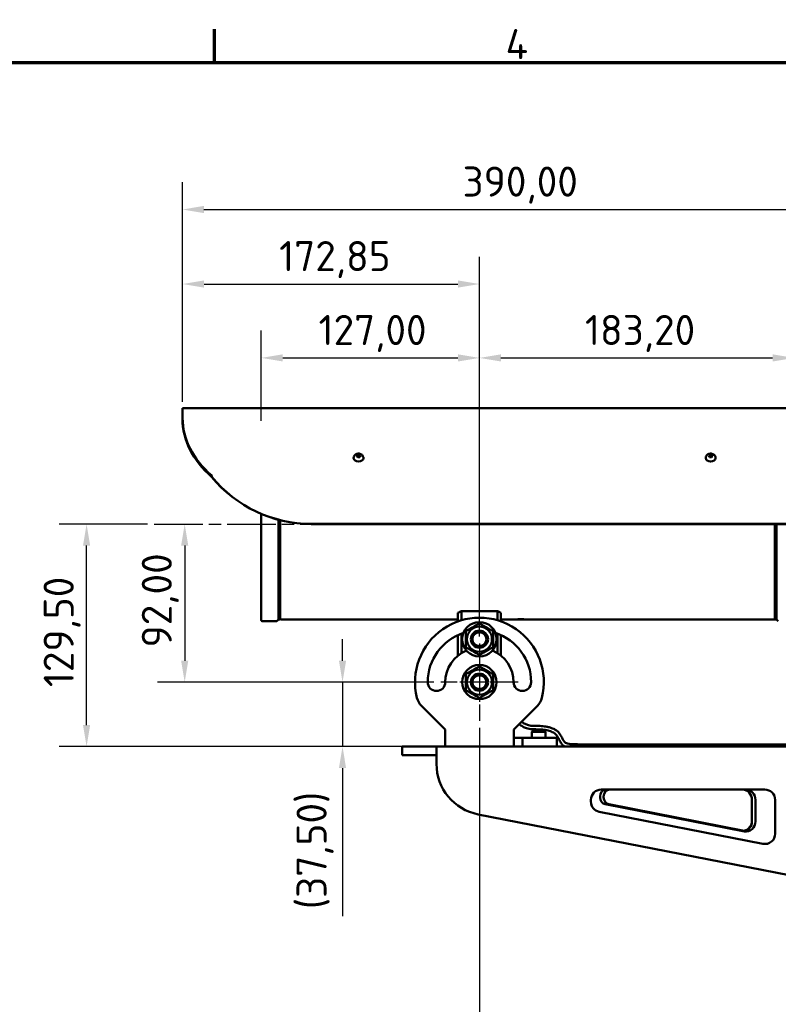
# Model space of a CAD drawing. Header units: millimetres. Extents: x 0 to 2100, y 0 to 1485.
# Tile 29 of 40: x 587 to 1028, y 887 to 1460. Entities that reach past the tile are written whole.
import ezdxf

# ---------------------------------------------------------------- set-up
doc = ezdxf.new("R2010")
doc.units = ezdxf.units.MM
doc.header["$LTSCALE"] = 5
doc.linetypes.add('CHAIN', pattern=[0.3543, 0.2362, -0.0295, 0.0591, -0.0295])
for name, color, linetype, lineweight in [('Bemaßung (ISO)', 7, 'Continuous', 25), ('Mittellinie (ISO)', 7, 'Continuous', 25), ('Mittelpunktmarkierung (ISO)', 7, 'Continuous', 25), ('Rahmen (ISO)', 7, 'Continuous', 70), ('Sichtbar (ISO)', 7, 'Continuous', 50)]:
    doc.layers.add(name, color=color, linetype=linetype, lineweight=lineweight)
doc.styles.add('Notiztext (DIN)', font='isocpeur.ttf')
doc.dimstyles.new('Standard (DIN)', dxfattribs={"dimscale": 5, "dimtxt": 3.5, "dimasz": 2.5, "dimexe": 3.175, "dimexo": 0.8, "dimgap": 0.8, "dimtad": 1, "dimrnd": 1e-08, "dimzin": 0, "dimtxsty": 'Notiztext (DIN)', "dimcen": 0.09, "dimdle": 10, "dimclrd": 256, "dimclre": 256, "dimclrt": 256, "dimadec": 0, "dimazin": 0, "dimtfac": 1, "dimtmove": 0, "dimatfit": 3, "dimfxl": 1, "dimtolj": 1, "dimtzin": 0, "dimlwd": -1, "dimlwe": -1, "dimarcsym": 0})

# ---------------------------------------------------------------- blocks, each defined once
blk = doc.blocks.new('Ränder Standardrahmen')
at = {"layer": 'Rahmen (ISO)'}
blk.add_line((140, 287), (140, 290.9), dxfattribs=at)
at = {"layer": 'Rahmen (ISO)', "flags": 128}
blk.add_lwpolyline([(10, 10), (10, 287), (410, 287), (410, 10), (10, 10)], dxfattribs=at)
at = {"layer": 'Rahmen (ISO)', "insert": (173.9, 287.4), "char_height": 3.5, "attachment_point": 7, "style": 'Notiztext (DIN)'}
blk.add_mtext('4', dxfattribs=at)
blk = doc.blocks.new('*D5')
at = {"layer": 'Bemaßung (ISO)'}
for p, q in [((854.31, 1047.91), (854.31, 825.95)), ((1254.31, 891.83), (1254.31, 825.95)), ((1241.81, 841.82), (866.81, 841.82))]:
    blk.add_line(p, q, dxfattribs=at)
for points in [[(866.81, 843.9), (866.81, 839.74), (854.31, 841.82)], [(1241.81, 843.9), (1241.81, 839.74), (1254.31, 841.82)]]:
    blk.add_solid(points, dxfattribs=at)
at = {"layer": 'Defpoints', "color": 0}
for p in [(854.31, 1051.91), (1254.31, 895.83), (854.31, 841.82)]:
    blk.add_point(p, dxfattribs=at)
at = {"layer": 'Bemaßung (ISO)', "insert": (988.96, 866.82), "char_height": 17.5, "attachment_point": 1, "style": 'Notiztext (DIN)'}
blk.add_mtext('\\A1;400,00', dxfattribs=at)
blk = doc.blocks.new('*D6')
at = {"layer": 'Bemaßung (ISO)'}
for p, q in [((774.59, 1086.91), (774.59, 1099.41)), ((827.81, 1074.41), (758.71, 1074.41)), ((774.59, 1074.41), (774.59, 1036.91)), ((825.31, 1036.91), (758.71, 1036.91)), ((774.59, 1024.41), (774.59, 938.28))]:
    blk.add_line(p, q, dxfattribs=at)
for points in [[(772.5, 1086.91), (776.67, 1086.91), (774.59, 1074.41)], [(772.5, 1024.41), (776.67, 1024.41), (774.59, 1036.91)]]:
    blk.add_solid(points, dxfattribs=at)
at = {"layer": 'Defpoints', "color": 0}
for p in [(774.59, 1074.41), (831.81, 1074.41), (829.31, 1036.91)]:
    blk.add_point(p, dxfattribs=at)
at = {"layer": 'Bemaßung (ISO)', "insert": (747.84, 942.28), "char_height": 17.5, "attachment_point": 1, "rotation": 90, "style": 'Notiztext (DIN)'}
blk.add_mtext('\\A1;\\fISOCPEUR|b0|i0;\\H17.5000;(37,50)', dxfattribs=at)
blk = doc.blocks.new('*D7')
at = {"layer": 'Bemaßung (ISO)'}
for p, q in [((660.96, 1166.41), (609.72, 1166.41)), ((625.59, 1049.41), (625.59, 1153.91)), ((825.31, 1036.91), (609.72, 1036.91))]:
    blk.add_line(p, q, dxfattribs=at)
for points in [[(623.51, 1153.91), (627.68, 1153.91), (625.59, 1166.41)], [(623.51, 1049.41), (627.68, 1049.41), (625.59, 1036.91)]]:
    blk.add_solid(points, dxfattribs=at)
at = {"layer": 'Defpoints', "color": 0}
for p in [(625.59, 1166.41), (664.96, 1166.41), (829.31, 1036.91)]:
    blk.add_point(p, dxfattribs=at)
at = {"layer": 'Bemaßung (ISO)', "insert": (600.59, 1071.47), "char_height": 17.5, "attachment_point": 1, "rotation": 90, "style": 'Notiztext (DIN)'}
blk.add_mtext('\\A1;129,50', dxfattribs=at)
blk = doc.blocks.new('*D8')
at = {"layer": 'Bemaßung (ISO)'}
for p, q in [((682.71, 1153.91), (682.71, 1086.91)), ((827.81, 1074.41), (666.83, 1074.41))]:
    blk.add_line(p, q, dxfattribs=at)
for points in [[(680.63, 1153.91), (684.79, 1153.91), (682.71, 1166.41)], [(680.63, 1086.91), (684.79, 1086.91), (682.71, 1074.41)]]:
    blk.add_solid(points, dxfattribs=at)
at = {"layer": 'Defpoints', "color": 0}
for p in [(682.71, 1166.41), (682.71, 1074.41), (831.81, 1074.41)]:
    blk.add_point(p, dxfattribs=at)
at = {"layer": 'Bemaßung (ISO)', "insert": (657.71, 1094.6), "char_height": 17.5, "attachment_point": 1, "rotation": 90, "style": 'Notiztext (DIN)'}
blk.add_mtext('\\A1;92,00', dxfattribs=at)
blk = doc.blocks.new('*D9')
at = {"layer": 'Bemaßung (ISO)'}
for p, q in [((727.31, 1226.41), (727.31, 1279)), ((854.31, 1100.91), (854.31, 1279)), ((739.81, 1263.12), (841.81, 1263.12))]:
    blk.add_line(p, q, dxfattribs=at)
for points in [[(739.81, 1265.21), (739.81, 1261.04), (727.31, 1263.12)], [(841.81, 1265.21), (841.81, 1261.04), (854.31, 1263.12)]]:
    blk.add_solid(points, dxfattribs=at)
at = {"layer": 'Defpoints', "color": 0}
for p in [(854.31, 1263.12), (727.31, 1222.41), (854.31, 1096.91)]:
    blk.add_point(p, dxfattribs=at)
at = {"layer": 'Bemaßung (ISO)', "insert": (760.62, 1288.12), "char_height": 17.5, "attachment_point": 1, "style": 'Notiztext (DIN)'}
blk.add_mtext('\\A1;127,00', dxfattribs=at)
blk = doc.blocks.new('*D10')
at = {"layer": 'Bemaßung (ISO)'}
for p, q in [((854.31, 1100.91), (854.31, 1279)), ((1037.51, 1226.66), (1037.51, 1279)), ((866.81, 1263.12), (1025.01, 1263.12))]:
    blk.add_line(p, q, dxfattribs=at)
for points in [[(866.81, 1265.21), (866.81, 1261.04), (854.31, 1263.12)], [(1025.01, 1265.21), (1025.01, 1261.04), (1037.51, 1263.12)]]:
    blk.add_solid(points, dxfattribs=at)
at = {"layer": 'Defpoints', "color": 0}
for p in [(1037.51, 1263.12), (1037.51, 1222.66), (854.31, 1096.91)]:
    blk.add_point(p, dxfattribs=at)
at = {"layer": 'Bemaßung (ISO)', "insert": (915.72, 1288.12), "char_height": 17.5, "attachment_point": 1, "style": 'Notiztext (DIN)'}
blk.add_mtext('\\A1;183,20', dxfattribs=at)
blk = doc.blocks.new('*D11')
at = {"layer": 'Bemaßung (ISO)'}
for p, q in [((681.46, 1237.55), (681.46, 1322)), ((854.31, 1100.91), (854.31, 1322)), ((693.96, 1306.13), (841.81, 1306.13))]:
    blk.add_line(p, q, dxfattribs=at)
for points in [[(693.96, 1308.21), (693.96, 1304.04), (681.46, 1306.13)], [(841.81, 1308.21), (841.81, 1304.04), (854.31, 1306.13)]]:
    blk.add_solid(points, dxfattribs=at)
at = {"layer": 'Defpoints', "color": 0}
for p in [(854.31, 1306.13), (681.46, 1233.55), (854.31, 1096.91)]:
    blk.add_point(p, dxfattribs=at)
at = {"layer": 'Bemaßung (ISO)', "insert": (737.7, 1331.13), "char_height": 17.5, "attachment_point": 1, "style": 'Notiztext (DIN)'}
blk.add_mtext('\\A1;172,85', dxfattribs=at)
blk = doc.blocks.new('*D12')
at = {"layer": 'Bemaßung (ISO)'}
for p, q in [((681.41, 1237.51), (681.41, 1365.37)), ((1071.41, 1237.51), (1071.41, 1365.37)), ((693.91, 1349.49), (1058.91, 1349.49))]:
    blk.add_line(p, q, dxfattribs=at)
for points in [[(693.91, 1351.58), (693.91, 1347.41), (681.41, 1349.49)], [(1058.91, 1351.58), (1058.91, 1347.41), (1071.41, 1349.49)]]:
    blk.add_solid(points, dxfattribs=at)
at = {"layer": 'Defpoints', "color": 0}
for p in [(1071.41, 1349.49), (681.41, 1233.51), (1071.41, 1233.51)]:
    blk.add_point(p, dxfattribs=at)
at = {"layer": 'Bemaßung (ISO)', "insert": (844.47, 1374.49), "char_height": 17.5, "attachment_point": 1, "style": 'Notiztext (DIN)'}
blk.add_mtext('\\A1;390,00', dxfattribs=at)

msp = doc.modelspace()

# ---------------------------------------------------------------- linework, layer by layer
at = {"layer": 'Mittellinie (ISO)', "linetype": 'CHAIN', "ltscale": 23.990969}
msp.add_line((664.962, 1166.408), (1177.812, 1166.408), dxfattribs=at)
at = {"layer": 'Mittelpunktmarkierung (ISO)', "linetype": 'CHAIN', "ltscale": 10.000767}
for p, q in [((854.311, 1096.908), (854.311, 1051.908)), ((876.811, 1074.408), (831.811, 1074.408))]:
    msp.add_line(p, q, dxfattribs=at)
at = {"layer": 'Sichtbar (ISO)'}
for p, q in [((681.461, 1233.841), (681.411, 1233.791)), ((681.411, 1233.513), (681.411, 1233.791)), ((681.411, 1233.513), (681.411, 1228.21)), ((681.461, 1233.841), (681.461, 1233.548)), ((1071.361, 1233.841), (681.461, 1233.841)), ((681.461, 1228.245), (681.461, 1233.548)), ((681.411, 1228.21), (681.411, 1227.574)), ((781.061, 1204.981), (781.061, 1204.84)), ((782.763, 1205.917), (783.227, 1206.664)), ((783.446, 1205.259), (782.763, 1205.917)), ((783.227, 1206.664), (784.375, 1206.754)), ((783.227, 1205.976), (783.227, 1206.664)), ((784.594, 1205.348), (783.446, 1205.259)), ((784.375, 1206.065), (784.375, 1206.754)), ((784.375, 1206.754), (785.058, 1206.096)), ((785.058, 1206.096), (784.594, 1205.348)), ((786.761, 1204.981), (786.761, 1204.84)), ((986.061, 1204.981), (986.061, 1204.84)), ((987.761, 1206.086), (988.433, 1206.75)), ((988.239, 1205.342), (987.761, 1206.086)), ((989.388, 1205.263), (988.239, 1205.342)), ((988.433, 1206.061), (988.433, 1206.75)), ((988.433, 1206.75), (989.582, 1206.671)), ((990.06, 1205.927), (989.388, 1205.263)), ((989.582, 1206.671), (990.06, 1205.927)), ((989.582, 1205.982), (989.582, 1206.671)), ((991.761, 1204.981), (991.761, 1204.84)), ((698.37, 1194.622), (698.37, 1193.986)), ((698.42, 1194.658), (698.42, 1194.67)), ((727.311, 1110.408), (727.311, 1172.326)), ((737.311, 1168.924), (737.311, 1110.949)), ((738.311, 1168.668), (738.311, 1141.897)), ((738.321, 1164.365), (738.321, 1163.705)), ((738.321, 1163.705), (738.321, 1162.785)), ((1051.411, 1166.501), (756.411, 1166.501)), ((756.411, 1166.451), (1051.411, 1166.451)), ((1026.311, 1161.505), (1026.311, 1166.451)), ((1027.311, 1110.908), (1027.311, 1166.451)), ((1026.301, 1161.505), (1026.311, 1161.505)), ((1026.301, 1161.505), (1026.301, 1160.576)), ((1026.311, 1160.576), (1026.301, 1160.576)), ((1026.311, 1160.576), (1026.311, 1161.505)), ((1026.311, 1139.148), (1026.311, 1160.576)), ((738.311, 1141.897), (738.321, 1141.897)), ((738.311, 1141.897), (738.311, 1141.299)), ((738.311, 1141.299), (738.311, 1139.422)), ((738.321, 1141.299), (738.311, 1141.299)), ((738.321, 1142.075), (738.321, 1141.897)), ((738.321, 1141.299), (738.321, 1141.897)), ((738.311, 1139.422), (738.321, 1139.422)), ((738.311, 1139.422), (738.311, 1139.03)), ((738.311, 1139.03), (738.311, 1120.964)), ((738.321, 1139.03), (738.311, 1139.03)), ((738.321, 1139.434), (738.321, 1139.422)), ((738.321, 1139.03), (738.321, 1139.422)), ((1026.301, 1139.148), (1026.301, 1139.502)), ((1026.301, 1139.148), (1026.311, 1139.148)), ((1026.301, 1139.148), (1026.301, 1138.379)), ((1026.311, 1138.379), (1026.301, 1138.379)), ((1026.301, 1137.593), (1026.301, 1137.886)), ((1026.301, 1137.593), (1026.311, 1137.593)), ((1026.301, 1137.593), (1026.301, 1136.088)), ((1026.311, 1136.088), (1026.301, 1136.088)), ((1026.301, 1136.078), (1026.301, 1136.088)), ((1026.311, 1136.078), (1026.301, 1136.078)), ((1026.311, 1138.379), (1026.311, 1139.148)), ((1026.311, 1137.593), (1026.311, 1138.379)), ((1026.311, 1136.088), (1026.311, 1137.593)), ((1026.311, 1110.958), (1026.311, 1136.088)), ((738.311, 1120.964), (738.321, 1120.964)), ((738.311, 1120.964), (738.311, 1120.699)), ((738.311, 1120.699), (738.311, 1118.721)), ((738.321, 1120.699), (738.311, 1120.699)), ((738.311, 1118.721), (738.321, 1118.721)), ((738.311, 1118.721), (738.311, 1118.448)), ((738.311, 1118.448), (738.311, 1110.958)), ((738.321, 1118.448), (738.311, 1118.448)), ((738.311, 1117.652), (738.321, 1117.652)), ((738.321, 1121.057), (738.321, 1120.964)), ((738.321, 1120.699), (738.321, 1120.964)), ((738.321, 1118.922), (738.321, 1118.721)), ((738.321, 1118.448), (738.321, 1118.721)), ((738.321, 1117.802), (738.321, 1117.652)), ((841.811, 1114.832), (841.811, 1109.763)), ((843.811, 1110.408), (843.811, 1115.673)), ((843.811, 1115.673), (864.811, 1115.673)), ((864.811, 1115.673), (864.811, 1110.408)), ((866.811, 1109.763), (866.811, 1114.832)), ((727.811, 1109.908), (736.269, 1109.908)), ((737.281, 1110.878), (736.34, 1109.937)), ((737.361, 1110.908), (738.261, 1110.908)), ((841.811, 1110.908), (738.611, 1110.908)), ((876.687, 1110.908), (866.811, 1110.908)), ((876.687, 1111.068), (876.687, 1111.019)), ((876.687, 1110.912), (876.687, 1110.908)), ((876.863, 1110.97), (880.012, 1110.97)), ((877.038, 1111.068), (877.038, 1111.126)), ((877.038, 1111.019), (877.038, 1111.068)), ((877.038, 1110.91), (877.038, 1110.914)), ((877.038, 1110.908), (877.038, 1110.91)), ((878.263, 1110.908), (877.038, 1110.908)), ((877.285, 1110.955), (877.285, 1110.97)), ((880.012, 1110.955), (877.285, 1110.955)), ((877.441, 1110.932), (877.441, 1110.949)), ((878.087, 1111.068), (878.087, 1111.126)), ((878.087, 1111.068), (878.087, 1111.042)), ((878.262, 1110.912), (878.262, 1110.911)), ((878.262, 1110.908), (878.262, 1110.911)), ((878.262, 1110.908), (878.262, 1110.908)), ((878.437, 1111.068), (878.437, 1111.126)), ((878.437, 1111.042), (878.437, 1111.068)), ((879.271, 1110.908), (878.612, 1110.908)), ((878.613, 1110.91), (878.613, 1110.912)), ((878.613, 1110.908), (878.613, 1110.91)), ((878.613, 1110.908), (878.613, 1110.908)), ((878.963, 1111.142), (879.311, 1111.142)), ((879.311, 1111.11), (878.963, 1111.11)), ((879.837, 1111.068), (879.837, 1111.126)), ((879.837, 1111.068), (879.837, 1111.019)), ((880.012, 1110.908), (879.973, 1110.908)), ((879.973, 1110.908), (879.973, 1110.908)), ((880.187, 1111.019), (880.187, 1111.068)), ((1026.011, 1110.908), (880.187, 1110.908)), ((1027.261, 1110.908), (1026.361, 1110.908)), ((1027.311, 1110.908), (1028.305, 1109.913)), ((841.811, 1101.789), (841.811, 1089.892)), ((843.811, 1091.312), (843.811, 1102.617)), ((864.811, 1102.617), (864.811, 1091.312)), ((866.811, 1089.892), (866.811, 1101.789)), ((834.311, 1046.908), (820.564, 1060.655)), ((888.058, 1060.655), (874.311, 1046.908)), ((834.311, 1046.908), (834.311, 1036.908)), ((874.311, 1036.908), (874.311, 1046.908)), ((885.577, 1046.308), (884.811, 1045.541)), ((892.811, 1045.541), (884.811, 1045.541)), ((884.811, 1041.908), (884.811, 1045.541)), ((885.577, 1046.308), (892.044, 1046.308)), ((892.044, 1046.308), (892.811, 1045.541)), ((892.811, 1041.908), (892.811, 1045.541)), ((879.311, 1041.908), (874.311, 1041.908)), ((899.311, 1041.908), (879.311, 1041.908)), ((879.311, 1041.908), (879.311, 1036.908)), ((899.311, 1036.908), (899.311, 1041.908)), ((917.932, 1038.209), (1140.726, 1038.209)), ((829.311, 1036.908), (809.311, 1036.908)), ((809.311, 1036.908), (809.311, 1031.908)), ((809.311, 1031.908), (829.311, 1031.908)), ((1241.718, 1036.908), (829.311, 1036.908)), ((829.311, 1036.908), (829.311, 1026.908)), ((925.213, 1011.908), (1020.494, 1011.908)), ((919.213, 1004.848), (919.213, 1005.908)), ((924.572, 1007.256), (924.572, 1007.908)), ((926.605, 1007.908), (926.605, 1007.256)), ((1008.524, 987.488), (927.583, 1003.319)), ((929.617, 1003.319), (1008.47, 987.896)), ((1012.936, 993.395), (1012.936, 1005.908)), ((1014.969, 1005.908), (1014.969, 993.395)), ((1026.494, 1005.908), (1026.494, 986.213)), ((853.552, 997.465), (1214.311, 926.908)), ((1019.342, 980.324), (924.061, 998.959))]:
    msp.add_line(p, q, dxfattribs=at)
for centre, radius in [((854.311, 1099.408), 10), ((854.311, 1099.408), 7.3), ((854.311, 1099.408), 5), ((854.311, 1099.408), 4.08), ((854.311, 1074.408), 10), ((854.311, 1074.408), 7.3), ((854.311, 1074.408), 5), ((854.311, 1074.408), 4.08)]:
    msp.add_circle(centre, radius, dxfattribs=at)
for centre, radius, start, end in [((756.411, 1241.451), 75, 219.297256, 270), ((756.411, 1241.451), 74.95, 219.328544, 270), ((854.311, 1074.408), 37.5, 345.937357, 194.062643), ((821.311, 1166.408), 55.5, 291.67673, 293.916534), ((887.311, 1166.408), 55.5, 246.083466, 248.32327), ((727.811, 1110.408), 0.5, 180, 270), ((736.269, 1110.008), 0.1, 270, 315), ((737.211, 1110.949), 0.1, 315, 0), ((737.361, 1110.958), 0.05, 180, 270), ((738.261, 1110.958), 0.05, 270, 0), ((738.611, 1111.208), 0.3, 180, 270), ((879.08, 1166.408), 55.5, 267.599449, 268.307137), ((879.574, 1166.408), 55.5, 267.636351, 268.05227), ((1026.011, 1111.208), 0.3, 270, 0), ((1026.361, 1110.958), 0.05, 180, 270), ((1027.261, 1110.958), 0.05, 270, 0), ((854.311, 1074.408), 30.1, 108.040618, 180), ((854.311, 1074.408), 30.1, 0, 71.959382), ((854.311, 1074.408), 19.9, 112.235214, 180), ((854.311, 1074.408), 19.9, 0, 67.764786), ((829.311, 1074.408), 5.1, 180, 0), ((879.311, 1074.408), 5.1, 180, 0), ((827.635, 1067.726), 10, 194.062643, 225), ((880.986, 1067.726), 10, 315, 345.937357), ((859.311, 1026.908), 30, 180, 258.933671), ((925.213, 1005.908), 6, 90, 180), ((1020.494, 1005.908), 6, 0, 90), ((925.213, 1004.848), 6, 180, 258.933671), ((1020.494, 986.213), 6, 258.933671, 0)]:
    msp.add_arc(centre, radius, start, end, dxfattribs=at)
for centre, major_axis, ratio, start_param, end_param in [((756.411, 1228.21), (-75, 0), 0.7071068, 0, 0.685853), ((756.411, 1227.574), (-75, 0), 0.7071068, 0, 0.685853), ((756.411, 1228.245), (-74.95, 0), 0.7071068, 0, 0.6860908), ((783.911, 1204.84), (2.85, 0), 0.7071068, 3.1415927, 6.2831853), ((988.911, 1204.84), (2.85, 0), 0.7071068, 3.1415927, 6.2831853), ((880.887, 1166.408), (250.645, 0), 0.2214286, 4.6964771, 4.7019181), ((879.253, 1166.408), (249.089, 0), 0.2228117, 4.7034976, 4.7084118), ((880.888, 1166.408), (250.883, 0), 0.221219, 4.7033221, 4.7090553), ((879.271, 1166.408), (250.048, 0), 0.221957, 4.7097573, 4.7151978), ((928.226, 1007.908), (0, 4), 0.9135475, 0, 1.5707963), ((930.26, 1007.908), (0, 4), 0.9135475, 0, 1.5707963), ((1007.454, 1005.908), (0, 6), 0.9135475, 4.712389, 6.2831853), ((1009.488, 1005.908), (0, 6), 0.9135475, 4.712389, 6.2831853), ((928.226, 1007.256), (0, -4), 0.9135475, 4.712389, 6.1063776), ((930.26, 1007.256), (0, -4), 0.9135475, 4.712389, 6.1063776), ((1007.454, 993.792), (0, -6), 0.9135475, 6.1063776, 7.8539816), ((1007.454, 993.395), (0, -6), 0.9135475, 0.1864557, 1.5707963), ((1009.488, 993.395), (0, -6), 0.9135475, 6.1063776, 7.8539816)]:
    msp.add_ellipse(centre, major_axis=major_axis, ratio=ratio, start_param=start_param, end_param=end_param, dxfattribs=at)
for points, knots in [([(781.061, 1204.981), (781.061, 1205.222), (781.102, 1205.463), (781.259, 1205.919), (781.377, 1206.133), (781.677, 1206.532), (781.866, 1206.709), (782.307, 1207.026), (782.566, 1207.153), (783.128, 1207.345), (783.434, 1207.402), (784.058, 1207.432), (784.376, 1207.405), (784.994, 1207.259), (785.294, 1207.142), (785.832, 1206.816), (786.074, 1206.614), (786.441, 1206.145), (786.579, 1205.896), (786.727, 1205.416), (786.761, 1205.198), (786.761, 1204.981)], [1.6805447, 1.6805447, 1.6805447, 1.6805447, 1.9185097, 1.9185097, 2.1696511, 2.1696511, 2.458631, 2.458631, 2.8006759, 2.8006759, 3.1816122, 3.1816122, 3.5733638, 3.5733638, 3.9605075, 3.9605075, 4.3153742, 4.3153742, 4.6075988, 4.6075988, 4.8221373, 4.8221373, 4.8221373, 4.8221373]), ([(783.227, 1205.976), (783.227, 1205.967), (783.229, 1205.957), (783.235, 1205.932), (783.24, 1205.918), (783.251, 1205.891), (783.258, 1205.878), (783.266, 1205.865), (783.266, 1205.865), (783.266, 1205.865)], [0, 0, 0, 0, 0.003813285, 0.003813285, 0.008390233, 0.008390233, 0.012753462, 0.012753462, 0.012814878, 0.012814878, 0.012814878, 0.012814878]), ([(784.375, 1206.065), (784.375, 1206.056), (784.374, 1206.046), (784.37, 1206.021), (784.367, 1206.006), (784.359, 1205.977), (784.354, 1205.963), (784.349, 1205.95), (784.349, 1205.95), (784.349, 1205.949)], [-0.01282228, -0.01282228, -0.01282228, -0.01282228, -0.008988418, -0.008988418, -0.004386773, -0.004386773, 0, 0, 0.000061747, 0.000061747, 0.000061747, 0.000061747]), ([(986.061, 1204.981), (986.061, 1205.222), (986.102, 1205.463), (986.259, 1205.919), (986.377, 1206.133), (986.677, 1206.532), (986.866, 1206.709), (987.307, 1207.026), (987.566, 1207.153), (988.128, 1207.345), (988.434, 1207.402), (989.058, 1207.432), (989.376, 1207.405), (989.994, 1207.259), (990.294, 1207.142), (990.832, 1206.816), (991.074, 1206.614), (991.441, 1206.145), (991.579, 1205.896), (991.727, 1205.416), (991.761, 1205.198), (991.761, 1204.981)], [2.5208793, 2.5208793, 2.5208793, 2.5208793, 2.7588444, 2.7588444, 3.0099858, 3.0099858, 3.2989656, 3.2989656, 3.6410106, 3.6410106, 4.0219469, 4.0219469, 4.4136984, 4.4136984, 4.8008421, 4.8008421, 5.1557089, 5.1557089, 5.4479335, 5.4479335, 5.662472, 5.662472, 5.662472, 5.662472]), ([(988.433, 1206.061), (988.433, 1206.052), (988.434, 1206.042), (988.438, 1206.017), (988.442, 1206.002), (988.45, 1205.973), (988.455, 1205.959), (988.46, 1205.946), (988.46, 1205.946), (988.46, 1205.945)], [-0.01282228, -0.01282228, -0.01282228, -0.01282228, -0.008988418, -0.008988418, -0.004386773, -0.004386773, 0, 0, 0.000061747, 0.000061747, 0.000061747, 0.000061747]), ([(989.582, 1205.982), (989.582, 1205.973), (989.581, 1205.963), (989.575, 1205.938), (989.57, 1205.924), (989.559, 1205.897), (989.552, 1205.884), (989.544, 1205.871), (989.544, 1205.871), (989.544, 1205.871)], [-0.01282228, -0.01282228, -0.01282228, -0.01282228, -0.008988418, -0.008988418, -0.004386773, -0.004386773, 0, 0, 0.000061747, 0.000061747, 0.000061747, 0.000061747]), ([(698.368, 1193.987), (698.368, 1193.977), (698.368, 1193.968), (698.368, 1193.962), (698.368, 1193.96), (698.369, 1193.958), (698.369, 1193.957), (698.369, 1193.955), (698.369, 1193.954), (698.369, 1193.952), (698.369, 1193.952), (698.369, 1193.951), (698.369, 1193.951), (698.369, 1193.951), (698.369, 1193.951), (698.37, 1193.951), (698.37, 1193.951), (698.37, 1193.951)], [0.03526472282, 0.03526472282, 0.03526472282, 0.03526472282, 0.03560526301, 0.03560526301, 0.035707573, 0.035707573, 0.03577142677, 0.03577142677, 0.03583868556, 0.03583868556, 0.03589623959, 0.03589623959, 0.03592995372, 0.03592995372, 0.0359597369, 0.0359597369, 0.03597230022, 0.03597230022, 0.03597230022, 0.03597230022]), ([(698.37, 1194.622), (698.378, 1194.63), (698.386, 1194.638), (698.403, 1194.654), (698.411, 1194.662), (698.42, 1194.67)], [0, 0, 0, 0, 0.0036452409, 0.0036452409, 0.0072924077, 0.0072924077, 0.0072924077, 0.0072924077]), ([(698.37, 1193.95), (698.379, 1193.953), (698.387, 1193.956), (698.404, 1193.962), (698.412, 1193.965), (698.42, 1193.968)], [0, 0, 0, 0, 0.0036394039, 0.0036394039, 0.0072734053, 0.0072734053, 0.0072734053, 0.0072734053]), ([(698.42, 1193.968), (698.42, 1194.034), (698.42, 1194.1), (698.42, 1194.235), (698.42, 1194.303), (698.42, 1194.367), (698.42, 1194.421), (698.42, 1194.473), (698.42, 1194.57), (698.42, 1194.616), (698.42, 1194.658)], [0.099531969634, 0.099531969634, 0.099531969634, 0.099531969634, 0.099535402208, 0.099535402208, 0.099539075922, 0.099539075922, 0.099539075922, 0.099542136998, 0.099542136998, 0.099545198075, 0.099545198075, 0.099545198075, 0.099545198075]), ([(876.687, 1111.068), (876.687, 1111.077), (876.707, 1111.086), (876.795, 1111.103), (876.857, 1111.111), (877.006, 1111.124), (877.099, 1111.131), (877.269, 1111.137), (877.324, 1111.139), (877.44, 1111.141), (877.5, 1111.142), (877.561, 1111.142)], [0, 0, 0, 0, 0.03517297, 0.03517297, 0.06847111, 0.06847111, 0.09925596, 0.09925596, 0.11293114, 0.11293114, 0.12746312, 0.12746312, 0.12746312, 0.12746312]), ([(876.863, 1111.008), (876.835, 1111.008), (876.806, 1111.008), (876.763, 1111.009), (876.748, 1111.01), (876.722, 1111.011), (876.713, 1111.012), (876.699, 1111.014), (876.695, 1111.015), (876.689, 1111.017), (876.687, 1111.018), (876.687, 1111.019)], [0, 0, 0, 0, 0.008290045, 0.008290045, 0.013752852, 0.013752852, 0.018717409, 0.018717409, 0.02325258, 0.02325258, 0.028456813, 0.028456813, 0.028456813, 0.028456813]), ([(876.687, 1110.962), (876.687, 1110.964), (876.691, 1110.965), (876.707, 1110.967), (876.716, 1110.968), (876.74, 1110.969), (876.753, 1110.969), (876.781, 1110.97), (876.796, 1110.97), (876.828, 1110.97), (876.845, 1110.97), (876.863, 1110.97)], [0, 0, 0, 0, 0.008288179, 0.008288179, 0.013756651, 0.013756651, 0.018734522, 0.018734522, 0.023242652, 0.023242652, 0.028444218, 0.028444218, 0.028444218, 0.028444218]), ([(876.756, 1110.956), (876.736, 1110.957), (876.717, 1110.958), (876.699, 1110.96), (876.695, 1110.96), (876.689, 1110.961), (876.687, 1110.962), (876.687, 1110.962)], [0, 0, 0, 0, 0.008556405, 0.008556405, 0.012321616, 0.012321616, 0.015934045, 0.015934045, 0.015934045, 0.015934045]), ([(876.687, 1110.912), (876.687, 1110.913), (876.691, 1110.913), (876.707, 1110.914), (876.716, 1110.914), (876.74, 1110.914), (876.753, 1110.914), (876.781, 1110.915), (876.794, 1110.915), (876.824, 1110.915), (876.84, 1110.915), (876.856, 1110.915)], [0, 0, 0, 0, 0.008292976, 0.008292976, 0.013757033, 0.013757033, 0.018729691, 0.018729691, 0.022959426, 0.022959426, 0.027791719, 0.027791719, 0.027791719, 0.027791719]), ([(876.863, 1110.914), (876.835, 1110.914), (876.806, 1110.914), (876.763, 1110.914), (876.748, 1110.914), (876.722, 1110.913), (876.713, 1110.913), (876.699, 1110.913), (876.695, 1110.913), (876.689, 1110.912), (876.687, 1110.912), (876.687, 1110.912)], [0, 0, 0, 0, 0.008289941, 0.008289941, 0.013751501, 0.013751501, 0.018721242, 0.018721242, 0.023231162, 0.023231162, 0.028430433, 0.028430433, 0.028430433, 0.028430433]), ([(876.856, 1110.915), (876.862, 1110.915), (876.869, 1110.915), (876.883, 1110.915), (876.891, 1110.915), (876.899, 1110.915)], [0, 0, 0, 0, 0.0018366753, 0.0018366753, 0.004209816, 0.004209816, 0.004209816, 0.004209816]), ([(877.038, 1111.119), (877.038, 1111.118), (877.037, 1111.117), (877.031, 1111.115), (877.026, 1111.114), (877.013, 1111.112), (877.003, 1111.112), (876.978, 1111.11), (876.962, 1111.11), (876.919, 1111.109), (876.89, 1111.108), (876.863, 1111.108)], [-0.028457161, -0.028457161, -0.028457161, -0.028457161, -0.02324243, -0.02324243, -0.018721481, -0.018721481, -0.013746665, -0.013746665, -0.008284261, -0.008284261, 0, 0, 0, 0]), ([(877.038, 1111.019), (877.038, 1111.017), (877.035, 1111.016), (877.019, 1111.013), (877.01, 1111.012), (876.986, 1111.01), (876.973, 1111.01), (876.944, 1111.009), (876.93, 1111.009), (876.898, 1111.008), (876.88, 1111.008), (876.863, 1111.008)], [0, 0, 0, 0, 0.008281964, 0.008281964, 0.013756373, 0.013756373, 0.018738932, 0.018738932, 0.023249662, 0.023249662, 0.028456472, 0.028456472, 0.028456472, 0.028456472]), ([(877.038, 1110.912), (877.038, 1110.912), (877.035, 1110.913), (877.019, 1110.913), (877.01, 1110.913), (876.986, 1110.914), (876.973, 1110.914), (876.944, 1110.914), (876.93, 1110.914), (876.898, 1110.914), (876.88, 1110.914), (876.863, 1110.914)], [0, 0, 0, 0, 0.008289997, 0.008289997, 0.013752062, 0.013752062, 0.01872291, 0.01872291, 0.023231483, 0.023231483, 0.028430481, 0.028430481, 0.028430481, 0.028430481]), ([(877.561, 1111.11), (877.492, 1111.11), (877.426, 1111.109), (877.304, 1111.105), (877.252, 1111.102), (877.169, 1111.096), (877.118, 1111.091), (877.067, 1111.082), (877.056, 1111.079), (877.042, 1111.074), (877.038, 1111.071), (877.038, 1111.068)], [0, 0, 0, 0, 0.020555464, 0.020555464, 0.039678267, 0.039678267, 0.054601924, 0.054601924, 0.060677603, 0.060677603, 0.066930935, 0.066930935, 0.066930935, 0.066930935]), ([(877.561, 1110.93), (877.539, 1110.93), (877.517, 1110.93), (877.486, 1110.931), (877.477, 1110.931), (877.458, 1110.931), (877.449, 1110.932), (877.441, 1110.932)], [0, 0, 0, 0, 0.006621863, 0.006621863, 0.01002796, 0.01002796, 0.013578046, 0.013578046, 0.013578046, 0.013578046]), ([(877.561, 1111.142), (877.679, 1111.142), (877.794, 1111.14), (877.974, 1111.133), (878.039, 1111.129), (878.161, 1111.121), (878.215, 1111.116), (878.262, 1111.11)], [0, 0, 0, 0, 0.035314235, 0.035314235, 0.058470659, 0.058470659, 0.082136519, 0.082136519, 0.082136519, 0.082136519]), ([(878.087, 1111.068), (878.087, 1111.073), (878.075, 1111.079), (878.022, 1111.089), (877.986, 1111.093), (877.889, 1111.101), (877.834, 1111.105), (877.74, 1111.108), (877.706, 1111.109), (877.635, 1111.11), (877.598, 1111.11), (877.561, 1111.11)], [0, 0, 0, 0, 0.021411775, 0.021411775, 0.04124927, 0.04124927, 0.062963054, 0.062963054, 0.07444621, 0.07444621, 0.086587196, 0.086587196, 0.086587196, 0.086587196]), ([(877.736, 1110.936), (877.736, 1110.935), (877.733, 1110.934), (877.717, 1110.933), (877.708, 1110.932), (877.684, 1110.931), (877.671, 1110.931), (877.642, 1110.931), (877.628, 1110.931), (877.596, 1110.93), (877.578, 1110.93), (877.561, 1110.93)], [0, 0, 0, 0, 0.008286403, 0.008286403, 0.013751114, 0.013751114, 0.018724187, 0.018724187, 0.023234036, 0.023234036, 0.028435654, 0.028435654, 0.028435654, 0.028435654]), ([(877.687, 1110.94), (877.703, 1110.939), (877.716, 1110.938), (877.732, 1110.937), (877.736, 1110.936), (877.736, 1110.936)], [0, 0, 0, 0, 0.006859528, 0.006859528, 0.013746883, 0.013746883, 0.013746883, 0.013746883]), ([(878.262, 1111.031), (878.235, 1111.031), (878.206, 1111.031), (878.163, 1111.032), (878.147, 1111.032), (878.122, 1111.034), (878.112, 1111.035), (878.099, 1111.037), (878.094, 1111.038), (878.088, 1111.04), (878.087, 1111.041), (878.087, 1111.042)], [0, 0, 0, 0, 0.008289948, 0.008289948, 0.013753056, 0.013753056, 0.018716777, 0.018716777, 0.023257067, 0.023257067, 0.028462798, 0.028462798, 0.028462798, 0.028462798]), ([(878.262, 1111.11), (878.334, 1111.118), (878.418, 1111.126), (878.584, 1111.135), (878.653, 1111.137), (878.803, 1111.141), (878.883, 1111.142), (878.963, 1111.142)], [0, 0, 0, 0, 0.035468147, 0.035468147, 0.05794372, 0.05794372, 0.082101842, 0.082101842, 0.082101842, 0.082101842]), ([(878.437, 1111.042), (878.437, 1111.041), (878.434, 1111.039), (878.418, 1111.036), (878.409, 1111.035), (878.386, 1111.033), (878.372, 1111.032), (878.344, 1111.031), (878.329, 1111.031), (878.297, 1111.031), (878.28, 1111.031), (878.262, 1111.031)], [0, 0, 0, 0, 0.008281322, 0.008281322, 0.013758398, 0.013758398, 0.01874352, 0.01874352, 0.023254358, 0.023254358, 0.028462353, 0.028462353, 0.028462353, 0.028462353]), ([(878.262, 1110.912), (878.262, 1110.913), (878.265, 1110.913), (878.281, 1110.914), (878.291, 1110.914), (878.314, 1110.914), (878.328, 1110.914), (878.356, 1110.915), (878.371, 1110.915), (878.403, 1110.915), (878.42, 1110.915), (878.437, 1110.915)], [0, 0, 0, 0, 0.008289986, 0.008289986, 0.013752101, 0.013752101, 0.01872301, 0.01872301, 0.023231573, 0.023231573, 0.028430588, 0.028430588, 0.028430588, 0.028430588]), ([(878.437, 1110.908), (878.41, 1110.908), (878.381, 1110.908), (878.338, 1110.908), (878.323, 1110.908), (878.297, 1110.908), (878.288, 1110.908), (878.274, 1110.908), (878.27, 1110.908), (878.263, 1110.908), (878.262, 1110.908), (878.262, 1110.908)], [0, 0, 0, 0, 0.008289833, 0.008289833, 0.013751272, 0.013751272, 0.018721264, 0.018721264, 0.023230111, 0.023230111, 0.028429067, 0.028429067, 0.028429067, 0.028429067]), ([(878.963, 1111.11), (878.894, 1111.11), (878.826, 1111.109), (878.702, 1111.105), (878.65, 1111.102), (878.568, 1111.096), (878.517, 1111.091), (878.466, 1111.082), (878.455, 1111.079), (878.441, 1111.073), (878.437, 1111.071), (878.437, 1111.068)], [0, 0, 0, 0, 0.020924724, 0.020924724, 0.040135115, 0.040135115, 0.054779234, 0.054779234, 0.060688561, 0.060688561, 0.066771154, 0.066771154, 0.066771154, 0.066771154]), ([(878.437, 1110.915), (878.465, 1110.915), (878.494, 1110.915), (878.537, 1110.914), (878.552, 1110.914), (878.578, 1110.914), (878.587, 1110.914), (878.601, 1110.913), (878.605, 1110.913), (878.612, 1110.913), (878.613, 1110.912), (878.613, 1110.912)], [0, 0, 0, 0, 0.008289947, 0.008289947, 0.013751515, 0.013751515, 0.018721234, 0.018721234, 0.023231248, 0.023231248, 0.02843054, 0.02843054, 0.02843054, 0.02843054]), ([(878.613, 1110.908), (878.613, 1110.908), (878.61, 1110.908), (878.594, 1110.908), (878.584, 1110.908), (878.561, 1110.908), (878.547, 1110.908), (878.519, 1110.908), (878.504, 1110.908), (878.472, 1110.908), (878.455, 1110.908), (878.437, 1110.908)], [0, 0, 0, 0, 0.008289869, 0.008289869, 0.013751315, 0.013751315, 0.018721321, 0.018721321, 0.023230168, 0.023230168, 0.028429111, 0.028429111, 0.028429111, 0.028429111]), ([(879.311, 1111.142), (879.427, 1111.142), (879.54, 1111.14), (879.744, 1111.132), (879.83, 1111.127), (879.989, 1111.114), (880.063, 1111.106), (880.139, 1111.092), (880.157, 1111.087), (880.182, 1111.077), (880.187, 1111.073), (880.187, 1111.068)], [0, 0, 0, 0, 0.03488626, 0.03488626, 0.06624808, 0.06624808, 0.10049616, 0.10049616, 0.11699808, 0.11699808, 0.13391524, 0.13391524, 0.13391524, 0.13391524]), ([(879.837, 1111.068), (879.837, 1111.073), (879.825, 1111.079), (879.772, 1111.089), (879.736, 1111.093), (879.639, 1111.101), (879.584, 1111.105), (879.49, 1111.108), (879.456, 1111.109), (879.385, 1111.11), (879.348, 1111.11), (879.311, 1111.11)], [0, 0, 0, 0, 0.021411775, 0.021411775, 0.04124927, 0.04124927, 0.062963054, 0.062963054, 0.07444621, 0.07444621, 0.086587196, 0.086587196, 0.086587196, 0.086587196]), ([(880.012, 1111.108), (879.995, 1111.108), (879.977, 1111.109), (879.945, 1111.109), (879.931, 1111.109), (879.902, 1111.11), (879.889, 1111.111), (879.865, 1111.112), (879.856, 1111.113), (879.84, 1111.116), (879.837, 1111.118), (879.837, 1111.119)], [-0.028455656, -0.028455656, -0.028455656, -0.028455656, -0.023261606, -0.023261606, -0.018755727, -0.018755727, -0.013781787, -0.013781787, -0.008311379, -0.008311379, 0, 0, 0, 0]), ([(880.012, 1111.008), (879.985, 1111.008), (879.956, 1111.008), (879.913, 1111.009), (879.897, 1111.01), (879.872, 1111.011), (879.862, 1111.012), (879.849, 1111.014), (879.844, 1111.015), (879.838, 1111.017), (879.837, 1111.018), (879.837, 1111.019)], [0, 0, 0, 0, 0.008290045, 0.008290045, 0.013752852, 0.013752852, 0.018717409, 0.018717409, 0.02325258, 0.02325258, 0.028456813, 0.028456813, 0.028456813, 0.028456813]), ([(880.187, 1111.019), (880.187, 1111.017), (880.184, 1111.016), (880.168, 1111.013), (880.159, 1111.012), (880.136, 1111.01), (880.122, 1111.01), (880.094, 1111.009), (880.079, 1111.009), (880.047, 1111.008), (880.03, 1111.008), (880.012, 1111.008)], [0, 0, 0, 0, 0.008281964, 0.008281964, 0.013756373, 0.013756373, 0.018738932, 0.018738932, 0.023249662, 0.023249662, 0.028456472, 0.028456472, 0.028456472, 0.028456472]), ([(880.012, 1110.97), (880.04, 1110.97), (880.069, 1110.97), (880.112, 1110.969), (880.127, 1110.969), (880.153, 1110.968), (880.162, 1110.967), (880.176, 1110.966), (880.18, 1110.965), (880.186, 1110.964), (880.187, 1110.963), (880.187, 1110.962)], [0, 0, 0, 0, 0.008290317, 0.008290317, 0.013752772, 0.013752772, 0.018720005, 0.018720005, 0.023242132, 0.023242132, 0.028444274, 0.028444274, 0.028444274, 0.028444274]), ([(880.187, 1110.962), (880.187, 1110.961), (880.184, 1110.96), (880.168, 1110.958), (880.159, 1110.957), (880.135, 1110.956), (880.122, 1110.956), (880.094, 1110.955), (880.079, 1110.955), (880.047, 1110.955), (880.03, 1110.955), (880.012, 1110.955)], [0, 0, 0, 0, 0.0082845, 0.0082845, 0.01375235, 0.01375235, 0.018728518, 0.018728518, 0.02323877, 0.02323877, 0.028442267, 0.028442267, 0.028442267, 0.028442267]), ([(880.187, 1110.908), (880.187, 1110.908), (880.184, 1110.908), (880.168, 1110.908), (880.159, 1110.908), (880.135, 1110.908), (880.121, 1110.908), (880.093, 1110.908), (880.078, 1110.908), (880.047, 1110.908), (880.029, 1110.908), (880.012, 1110.908)], [0, 0, 0, 0, 0.008497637, 0.008497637, 0.014048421, 0.014048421, 0.019060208, 0.019060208, 0.023537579, 0.023537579, 0.028685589, 0.028685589, 0.028685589, 0.028685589]), ([(880.051, 1110.908), (880.077, 1110.908), (880.102, 1110.908), (880.14, 1110.908), (880.153, 1110.908), (880.171, 1110.908), (880.177, 1110.908), (880.186, 1110.908), (880.187, 1110.908), (880.187, 1110.908)], [0, 0, 0, 0, 0.00792579, 0.00792579, 0.013600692, 0.013600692, 0.018319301, 0.018319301, 0.0235599, 0.0235599, 0.0235599, 0.0235599]), ([(877.395, 1049.991), (878.075, 1049.501), (878.769, 1049.016), (880.198, 1048.182), (880.926, 1047.837), (882.192, 1047.414), (882.716, 1047.286), (883.851, 1047.094), (884.464, 1047.041), (886.446, 1046.948), (887.891, 1046.975), (890.495, 1046.84), (891.593, 1046.739), (893.246, 1046.467), (893.824, 1046.347), (895.212, 1045.985), (895.984, 1045.71), (897.131, 1045.156), (897.555, 1044.904), (898.581, 1044.162), (899.102, 1043.627), (900.062, 1042.295), (900.473, 1041.462), (901.224, 1039.942), (901.547, 1039.287), (902.211, 1038.37), (902.452, 1038.084), (903.105, 1037.5), (903.542, 1037.217), (904.155, 1036.968), (904.235, 1036.937), (904.318, 1036.908)], [8.8479727, 8.8479727, 8.8479727, 8.8479727, 9.2090839, 9.2090839, 9.5576, 9.5576, 9.7948712, 9.7948712, 10.0653801, 10.0653801, 10.654758, 10.654758, 11.0579232, 11.0579232, 11.282413, 11.282413, 11.6248364, 11.6248364, 11.8609867, 11.8609867, 12.2598139, 12.2598139, 12.7159045, 12.7159045, 13.0369284, 13.0369284, 13.1859161, 13.1859161, 13.3636221, 13.3636221, 13.3897599, 13.3897599, 13.3897599, 13.3897599]), ([(878.83, 1051.427), (879.36, 1051.048), (879.876, 1050.693), (881.027, 1050.006), (881.651, 1049.705), (882.698, 1049.352), (883.115, 1049.248), (884.544, 1049.002), (885.668, 1048.985), (887.772, 1048.953), (888.627, 1048.939), (890.638, 1048.836), (891.817, 1048.729), (893.622, 1048.432), (894.259, 1048.3), (895.819, 1047.894), (896.715, 1047.579), (898.097, 1046.91), (898.624, 1046.599), (899.517, 1045.953), (899.895, 1045.63), (900.905, 1044.608), (901.439, 1043.841), (902.282, 1042.352), (902.612, 1041.631), (903.21, 1040.463), (903.48, 1039.992), (903.896, 1039.485), (904.021, 1039.356), (904.355, 1039.082), (904.576, 1038.946), (905.285, 1038.68), (905.797, 1038.555), (907.348, 1038.363), (908.404, 1038.297), (911.747, 1038.211), (914.303, 1038.209), (917.932, 1038.209)], [8.8962097, 8.8962097, 8.8962097, 8.8962097, 9.1864607, 9.1864607, 9.5526076, 9.5526076, 9.7900987, 9.7900987, 10.327639, 10.327639, 10.652639, 10.652639, 11.0576887, 11.0576887, 11.2822426, 11.2822426, 11.6247352, 11.6247352, 11.8609076, 11.8609076, 12.0603285, 12.0603285, 12.4466338, 12.4466338, 12.7990669, 12.7990669, 13.0876169, 13.0876169, 13.2088681, 13.2088681, 13.37865, 13.37865, 13.5616345, 13.5616345, 13.7523822, 13.7523822, 14, 14, 14, 14])]:
    msp.add_open_spline(points, degree=3, knots=knots, dxfattribs=at)
for points in [[(698.37, 1193.951), (698.37, 1193.95), (698.37, 1193.95), (698.37, 1193.95)], [(698.435, 1193.95), (698.43, 1193.956), (698.425, 1193.962), (698.42, 1193.968)], [(876.863, 1111.108), (876.857, 1111.108), (876.851, 1111.108), (876.844, 1111.108)], [(880.029, 1111.108), (880.023, 1111.108), (880.018, 1111.108), (880.012, 1111.108)]]:
    msp.add_open_spline(points, degree=3, dxfattribs=at)
for points in [[(846.311, 1104.026), (850.311, 1106.336), (854.311, 1108.645)], [(854.311, 1108.645), (858.311, 1106.336), (862.311, 1104.026)], [(846.311, 1094.789), (846.311, 1099.408), (846.311, 1104.026)], [(862.311, 1104.026), (862.311, 1099.408), (862.311, 1094.789)], [(854.311, 1090.17), (850.311, 1092.479), (846.311, 1094.789)], [(862.311, 1094.789), (858.311, 1092.479), (854.311, 1090.17)], [(846.311, 1079.026), (850.311, 1081.336), (854.311, 1083.645)], [(854.311, 1083.645), (858.311, 1081.336), (862.311, 1079.026)], [(846.311, 1069.789), (846.311, 1074.408), (846.311, 1079.026)], [(862.311, 1079.026), (862.311, 1074.408), (862.311, 1069.789)], [(854.311, 1065.17), (850.311, 1067.479), (846.311, 1069.789)], [(862.311, 1069.789), (858.311, 1067.479), (854.311, 1065.17)]]:
    msp.add_rational_spline(points, [1, 1.15470053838, 1], degree=2, dxfattribs=at)

# ---------------------------------------------------------------- block references
at = {"xscale": 5, "yscale": 5, "zscale": 5}
msp.add_blockref('Ränder Standardrahmen', (0, 0), dxfattribs=at)

# ---------------------------------------------------------------- dimensions: what is measured, and where the dimension line sits
at = {"layer": 'Bemaßung (ISO)'}
for base, p1, p2, angle, override, picture, middle in [((1071.411, 1349.492), (681.411, 1233.513), (1071.411, 1233.513), 180, {"dimgap": 0.8, "dimdec": 2, "dimtol": 0, "dimlim": 0, "dimtp": 0, "dimtm": 0, "dimtdec": 2, "dimtofl": 0, "dimatfit": 1}, '*D12', (876.411, 1349.492)), ((854.311, 1263.123), (727.311, 1222.408), (854.311, 1096.908), 180, {"dimgap": 0.8, "dimdec": 2, "dimtol": 0, "dimlim": 0, "dimtp": 0, "dimtm": 0, "dimtdec": 2, "dimtofl": 0, "dimatfit": 1}, '*D9', (790.811, 1263.123)), ((1037.511, 1263.123), (854.311, 1096.908), (1037.511, 1222.658), 180, {"dimgap": 0.8, "dimdec": 2, "dimtol": 0, "dimlim": 0, "dimtp": 0, "dimtm": 0, "dimtdec": 2, "dimtofl": 0, "dimatfit": 1}, '*D10', (945.911, 1263.123)), ((625.592, 1166.408), (829.311, 1036.908), (664.962, 1166.408), 90, {"dimgap": 0.8, "dimdec": 2, "dimtol": 0, "dimlim": 0, "dimtp": 0, "dimtm": 0, "dimtdec": 2, "dimtofl": 0, "dimatfit": 1}, '*D7', (625.592, 1101.658)), ((682.709, 1074.408), (682.709, 1166.408), (831.811, 1074.408), 270, {"dimgap": 0.8, "dimdec": 2, "dimse1": 1, "dimtol": 0, "dimlim": 0, "dimtp": 0, "dimtm": 0, "dimtdec": 2, "dimtofl": 0, "dimatfit": 1}, '*D8', (682.709, 1120.408))]:
    dim = msp.add_linear_dim(base=base, p1=p1, p2=p2, angle=angle, dimstyle='Standard (DIN)', override=override, dxfattribs=at)
    dim.commit()
    dim.dimension.update_dxf_attribs({"geometry": picture, "text_midpoint": middle, "dimtype": 160})
for base, p1, p2, picture, middle in [((854.311, 1306.127), (681.461, 1233.548), (854.311, 1096.908), '*D11', (767.886, 1306.127)), ((854.311, 841.821), (1254.311, 895.83), (854.311, 1051.908), '*D5', (1021.768, 841.821))]:
    dim = msp.add_linear_dim(base=base, p1=p1, p2=p2, dimstyle='Standard (DIN)', override={"dimgap": 0.8, "dimdec": 2, "dimtol": 0, "dimlim": 0, "dimtp": 0, "dimtm": 0, "dimtdec": 2, "dimtofl": 0, "dimatfit": 1}, dxfattribs=at)
    dim.commit()
    dim.dimension.update_dxf_attribs({"geometry": picture, "text_midpoint": middle, "dimtype": 160})
dim = msp.add_linear_dim(base=(774.587, 1074.408), p1=(829.311, 1036.908), p2=(831.811, 1074.408), angle=90, text='\\fISOCPEUR|b0|i0;\\H17.5000;(<>)', dimstyle='Standard (DIN)', override={"dimgap": 0.8, "dimdec": 2, "dimtol": 0, "dimlim": 0, "dimtp": 0, "dimtm": 0, "dimtdec": 2, "dimtofl": 1, "dimatfit": 1}, dxfattribs=at)
dim.commit()
dim.dimension.update_dxf_attribs({"geometry": '*D6', "text_midpoint": (774.587, 975.095), "dimtype": 160})

doc.saveas('drawing.dxf')
